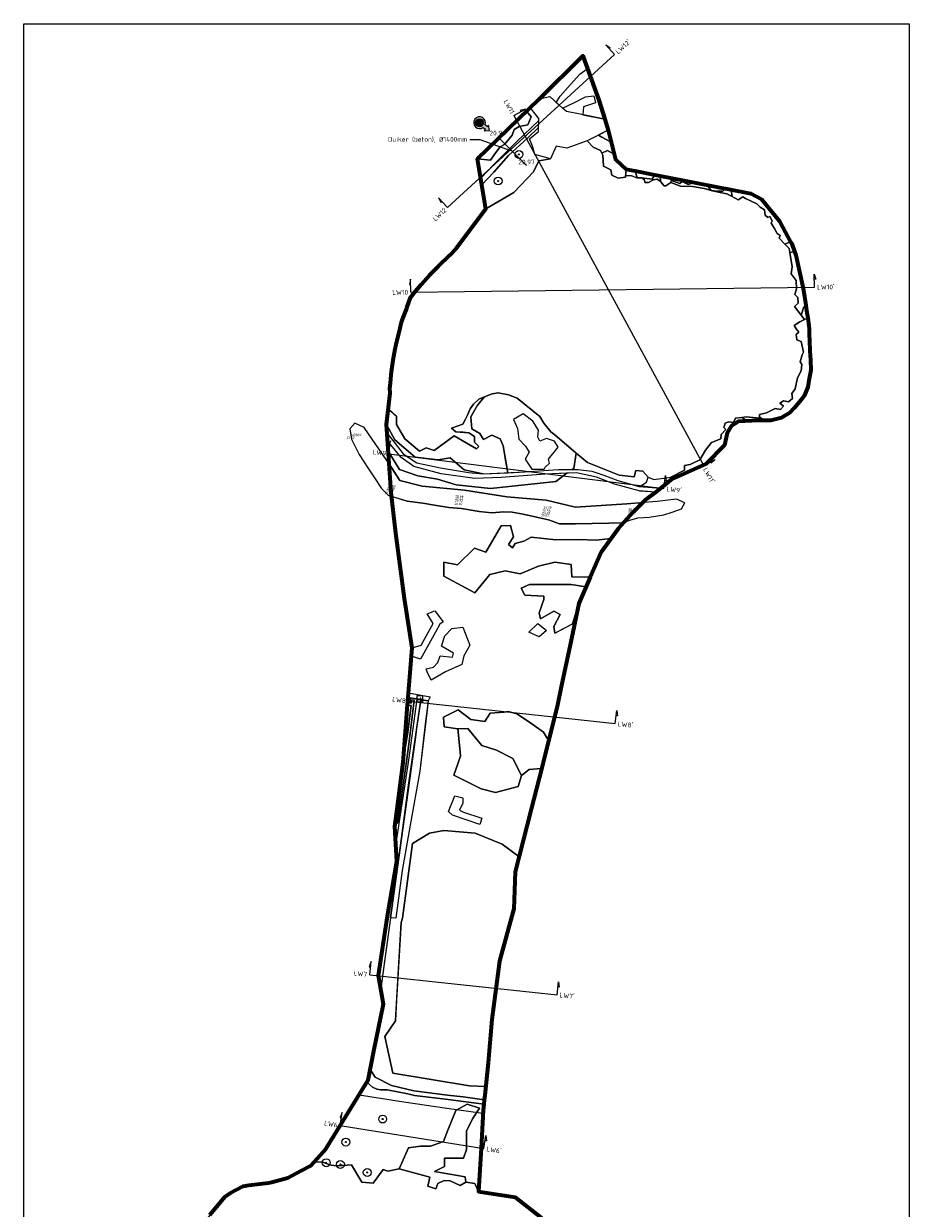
# Model space of a CAD drawing. Header units: metres. Extents: x 184432 to 189351, y 346610 to 348484.
# Tile 2 of 63: x 184555 to 185230, y 347164 to 348067. Entities that reach past the tile are written whole.
import ezdxf
from ezdxf import colors
from ezdxf.entities.mleader import LeaderData, LeaderLine
from ezdxf.enums import TextEntityAlignment as Align
from ezdxf.math import Vec2, Vec3

# ---------------------------------------------------------------- set-up
doc = ezdxf.new("R2010")
doc.units = ezdxf.units.M
for name, color, linetype, lineweight in [('B-ME-GR-BOOM-S', 90, 'Continuous', 25), ('B-ME-GR-BOUWLAND_AKKERBOUW-G', 80, 'Continuous', 13), ('B-ME-GR-GRAS-G', 60, 'Continuous', 13), ('B-ME-GR-RUIGTE-G', 122, 'Continuous', 25), ('B-ME-GR-STRUWEEL-G', 90, 'Continuous', 13), ('B-ME-GW-HOOGTE_LOSSE HOOGTE-S', 116, 'Continuous', 25), ('B-ME-IE-MEUBILAIR_WEGMEUBILAIR_VERKEERSBORD-S', 7, 'Continuous', 25), ('B-ME-IE-TERREINAFSCHEIDING_KUNSTMATIG_HEKWERK_RASTER-G', 30, 'IE-TERREINAFSCHEIDING-KUNSTMATIG', 18), ('B-ME-MO-LOCATIE_FOTO-S', 30, 'Continuous', 25), ('B-ME-OG-WATER_MEER-G', 140, 'Continuous', 18), ('B-ME-OG-WATER_SLOOT-GV', 120, 'Continuous', 18), ('B-ME-OG-WEG_ONVERHARD-G', 7, 'Continuous', 18), ('B-ME-OG-WEG_ONVERHARD-O', 7, 'Continuous', 18), ('B-ME-RI-BOB-S', 7, 'Continuous', 25), ('B-ME-VH-VERHARDING_ASFALT-GV', 252, 'Continuous', 18), ('B-ME-VH-VERHARDING_HALFVERHARDING-GD', 252, 'Continuous', 25), ('B-ME-VH-VERHARDING_HALFVERHARDING-O', 252, 'Continuous', 18), ('B-ME-WH-DUIKER-G', 150, 'Continuous', 18), ('B-ME-WH-DUIKER-T18', 10, 'Continuous', 18), ('X-XX-AL-GRENZEN_PROJECTGRENS MEET-GD', 170, 'KG-OG', 70), ('X-XX-AL-ORIENTATIE-S', 7, 'Continuous', 25)]:
    doc.layers.add(name, color=color, linetype=linetype, lineweight=lineweight)
doc.layers.add('X-ME-AL-PROFIELLOCATIE-S', color=7, linetype='Continuous')
doc.styles.add('NLCS-ISO', font='NLCS-ISO.ttf', dxfattribs={"height": 1.8})
doc.styles.add('NLCS-ISO-ANNOTATIVE-T18', font='NLCS-ISO.ttf', dxfattribs={"height": 1.8})
doc.linetypes.add('IE-TERREINAFSCHEIDING-KUNSTMATIG', pattern='A,4,[82,NLCS.SHX,S=0.75,R=90,X=0,Y=0],4,-2', length=10)
doc.linetypes.add('KG-OG', pattern='A,5.5,-1.5,[2,NLCS.SHX,S=0.5,R=0,X=0,Y=0],-1.5', length=8.5)
picture_1 = doc.add_image_def('image1.png', size_in_pixel=(2238, 4825))

# ---------------------------------------------------------------- blocks, each defined once
blk = doc.blocks.new('SAL-PROFIEL_LOCATIE_LINKS-SO')
at = {"color": 0, "linetype": 'ByBlock', "lineweight": -2}
blk.add_lwpolyline([(0, 0), (0, 5), (-0.5, 3), (0, 3)], dxfattribs=at)
at = {"color": 0, "linetype": 'ByBlock', "lineweight": -2, "style": 'NLCS-ISO-ANNOTATIVE-T18'}
blk.add_attdef('PROFNUMMER', text='', height=1.8, dxfattribs=at).set_placement((-1, 0), align=Align.MIDDLE_RIGHT)
blk = doc.blocks.new('SAL-PROFIEL_LOCATIE_RECHTS-SO')
at = {"color": 0, "linetype": 'ByBlock', "lineweight": -2}
blk.add_lwpolyline([(0, 0), (0, 5), (0.5, 3), (0, 3)], dxfattribs=at)
at = {"color": 0, "linetype": 'ByBlock', "lineweight": -2, "style": 'NLCS-ISO-ANNOTATIVE-T18'}
blk.add_attdef('PROFNUMMER', text='', height=1.8, dxfattribs=at).set_placement((1, 0), align=Align.MIDDLE_LEFT)
blk = doc.blocks.new('SGR-BOOM_01-SO')
at = {"linetype": 'ByBlock', "lineweight": 18}
h = blk.add_hatch(color=0, dxfattribs=at)
h.dxf.hatch_style = 1
edge = h.paths.add_edge_path()
edge.add_arc((0, 0), 0.25, 0, 360)
at = {"color": 0, "linetype": 'ByBlock', "lineweight": 18}
for radius in [2, 0.25]:
    blk.add_circle((0, 0), radius, dxfattribs=at)
blk = doc.blocks.new('SIE-WEG_VERKEERSBORD-SO')
at = {"color": 0, "linetype": 'ByBlock', "lineweight": 18}
blk.add_lwpolyline([(-1.125, -1.125), (1.125, -1.125), (1.125, 1.125), (-1.125, 1.125)], close=True, dxfattribs=at)
at = {"color": 0, "linetype": 'ByBlock', "lineweight": 18, "style": 'NLCS-ISO'}
blk.add_text('vb', height=1.5, dxfattribs=at).set_placement((0, 0), align=Align.MIDDLE_CENTER)
blk = doc.blocks.new('SMO-LOCATIE_FOTO_INFRACAD_02-SO')
h = blk.add_hatch(color=150)
h.dxf.hatch_style = 1
h.paths.add_polyline_path([(4, 14.5), (4, 22), (9, 22), (0, 32), (-9, 22), (-4, 22), (-4, 14.5, 7.364208)])
h.paths.add_polyline_path([(10, 0, -1), (-10, 0, -1)], flags=16)
h = blk.add_hatch(color=255)
h.dxf.hatch_style = 1
edge = h.paths.add_edge_path()
edge.add_arc((0, 0), 10, 0, 360)
at = {"color": 250}
blk.add_lwpolyline([(0, 32), (-9, 22), (-4, 22), (-4, 14.5, 7.364208), (4, 14.5), (4, 22), (9, 22)], format="xyb", close=True, dxfattribs=at)
blk.add_circle((0, 0), 10, dxfattribs=at)
at = {"color": 250, "style": 'NLCS-ISO'}
blk.add_attdef('NR', text='', height=7, dxfattribs=at).set_placement((0, 0), align=Align.MIDDLE_CENTER)

msp = doc.modelspace()

# ---------------------------------------------------------------- linework, layer by layer
at = {"layer": 'B-ME-GR-BOUWLAND_AKKERBOUW-G', "flags": 128}
msp.add_lwpolyline([(184850.277, 347547.471), (184847.58, 347547.78), (184844.282, 347505.911), (184847.549, 347525.339)], close=True, dxfattribs=at)
at = {"layer": 'B-ME-GR-GRAS-G', "flags": 128}
for points in [[(184981.062, 348042.273), (184947.918, 348009.416), (184955.813, 348011.12), (184965.481, 348002.413), (184974.655, 348006.569), (184983.144, 348010.899), (184989.49, 348011.71), (184990.818, 348006.401), (184981.668, 348003.378), (184981.031, 347997.381), (184997.951, 347994.019), (184993.229, 348008.483)], [(184930.564, 347976.603), (184947.553, 347992.996), (184947.598, 347994.512), (184941.012, 348002.733), (184938.144, 347999.959), (184941.764, 347995.694), (184939.235, 347989.601), (184932.692, 347988.486), (184928.826, 347986.034), (184927.264, 347981.873), (184921.316, 347974.665), (184918.044, 347972.808), (184913.954, 347967.532), (184910.74, 347962.745), (184900.751, 347963.799), (184903.254, 347948.911), (184913.379, 347959.511)], [(185002.879, 347975.768), (185001.704, 347977.014), (184995.52, 347980.225), (184993.005, 347981.79), (184984.359, 347977.471), (184988.858, 347972.669), (184994.597, 347970.141), (184995.583, 347968.115), (184999.816, 347970.189), (185005.032, 347967.263)], [(185020.915, 347954.541), (185013.967, 347955.93), (185013.592, 347951.139), (185018.156, 347950.911), (185022.506, 347949.341)], [(185040.001, 347950.821), (185035.857, 347951.634), (185033.78, 347948.285), (185025.891, 347949.264), (185027.952, 347947.688), (185028.198, 347945.739), (185031.006, 347945.613), (185034.799, 347947.753), (185037.765, 347948.174), (185040.211, 347946.508)], [(185075.624, 347943.838), (185066.172, 347945.684), (185061.397, 347944.2), (185056.701, 347946.494), (185054.927, 347945.087), (185052.057, 347946.025), (185048.248, 347947.224), (185048.146, 347945.641), (185055.518, 347942.988), (185064.516, 347942.627), (185073.513, 347941.197), (185078.963, 347939.728)], [(185140.261, 347898.91), (185139.345, 347900.6), (185135.083, 347898.725), (185138.258, 347895.374), (185138.739, 347892.363), (185142.221, 347893.274)], [(185115.683, 347767.038), (185115.747, 347766.099), (185105.631, 347767.266), (185102.222, 347766.779), (185106.597, 347764.024), (185109.9, 347764.208), (185112.773, 347764.367), (185118.255, 347764.367), (185119.639, 347764.367)], [(185030.763, 347721.261), (185035.14, 347719.608), (185048.079, 347721.217), (185048.762, 347719.715), (185040.611, 347712.856), (185024.583, 347714.145), (185029.694, 347717.487)], [(184906.361, 347250.584), (184907.068, 347257.183), (184894.617, 347257.781), (184836.195, 347267.41), (184830.135, 347295.287), (184838.315, 347307.27), (184842.544, 347382.118), (184843.597, 347385.419), (184851.18, 347442.36), (184864.37, 347450.141), (184875.182, 347452.193), (184898.993, 347450.141), (184919.521, 347441.659), (184932.248, 347432.356), (184938.552, 347457.027), (184949.363, 347499.3), (184940.194, 347498.616), (184934.31, 347494.101), (184931.846, 347485.619), (184914.466, 347481.105), (184903.518, 347483.978), (184882.717, 347494.375), (184887.812, 347508.667), (184887.675, 347511.95), (184885.896, 347529.598), (184875.358, 347531.103), (184874.948, 347538.354), (184886.209, 347544.032), (184895.641, 347536.574), (184906.302, 347535.263), (184910.49, 347541.443), (184921.243, 347542.254), (184924.089, 347542.897), (184930.73, 347541.036), (184940.546, 347534.689), (184951.092, 347527.033), (184954.798, 347520.587), (184957.722, 347531.983), (184961.674, 347547.879), (184961.674, 347547.879), (184961.674, 347547.879), (184971.155, 347592.187), (184977.919, 347625.01), (184973.202, 347609.564), (184969.123, 347607.377), (184959.746, 347602.351), (184958.931, 347607.513), (184963.823, 347616.615), (184959.067, 347619.196), (184948.739, 347613.49), (184947.788, 347617.837), (184951.457, 347628.162), (184951.321, 347630.743), (184936.916, 347631.422), (184934.115, 347636.774), (184940.334, 347639.414), (184957.244, 347639.479), (184972.214, 347639.536), (184983.361, 347637.771), (184986.543, 347645.234), (184972.781, 347645.326), (184972.244, 347654.859), (184959.753, 347656.605), (184947.262, 347653.382), (184933.236, 347647.614), (184921.82, 347650.03), (184910.269, 347647.077), (184898.853, 347633.247), (184875.214, 347645.868), (184875.126, 347656.605), (184885.468, 347654.457), (184898.498, 347667.234), (184907.068, 347664.043), (184918.85, 347684.206), (184926.072, 347684.376), (184928.332, 347675.919), (184924.548, 347670.035), (184927.439, 347667.566), (184929.541, 347670.823), (184936.006, 347672.56), (184941.62, 347675.633), (184960.469, 347673.495), (184977.865, 347673.882), (184991.203, 347673.307), (185002.515, 347674.469), (185007.88, 347681.979), (185011.968, 347686.483), (185011.727, 347686.378), (185000.836, 347686.138), (184988.238, 347686.028), (184975.377, 347685.629), (184963.358, 347685.696), (184954.862, 347688.72), (184945.883, 347690.739), (184935.579, 347693.092), (184927.354, 347694.507), (184920.788, 347694.984), (184911.639, 347694.005), (184902.124, 347695.043), (184888.67, 347697.334), (184879.059, 347698.274), (184868.017, 347700.049), (184859.099, 347701.398), (184847.346, 347702.942), (184835.398, 347706.64), (184838.688, 347678.677), (184845.28, 347628.877), (184851.149, 347591.36), (184848.329, 347557.027), (184864.742, 347553.975), (184863.358, 347550.792), (184862.112, 347541.656), (184856.981, 347497.409), (184849.643, 347456.3), (184843.441, 347421.559), (184838.497, 347385.489), (184834.508, 347385.544), (184827.103, 347331.774), (184829.238, 347319.821), (184819.134, 347270.086), (184822.764, 347264.222), (184835.18, 347257.799), (184852.271, 347253.798), (184878.033, 347250.566), (184889.829, 347249.189), (184905.966, 347246.891)], [(184854.887, 347552.283), (184848.04, 347553.488), (184847.792, 347550.478), (184847.714, 347549.488), (184850.395, 347549.049), (184850.643, 347551.711), (184852.49, 347551.391), (184850.998, 347538.614), (184848.742, 347519.853), (184846.696, 347504.579), (184844.024, 347484.953), (184840.045, 347457.777), (184838.225, 347458.162), (184837.845, 347455.199), (184838.699, 347440.695), (184848.844, 347507.445)], [(184878.324, 347223.786), (184884.394, 347238.778), (184892.983, 347243.584), (184902.259, 347240.723), (184896.991, 347232.484), (184892.525, 347223.1), (184892.525, 347209.138), (184890.234, 347202.615), (184875.69, 347202.615), (184875.69, 347196.321), (184867.966, 347192.335), (184891.41, 347188.415), (184891.885, 347184.372), (184898.805, 347183.354), (184901.556, 347177.08), (184903.503, 347210.237), (184905.144, 347239.219), (184905.623, 347243.69), (184878.385, 347247.19), (184852.763, 347250.218), (184847.803, 347251.526), (184831.977, 347254.628), (184827.069, 347254.671), (184824.228, 347255.23), (184820.784, 347256.736), (184816.587, 347260.436), (184785.427, 347209.984), (184781.123, 347205.202), (184776.292, 347199.834), (184782.798, 347199.516), (184789.341, 347197.267), (184793.635, 347196.654), (184801.406, 347197.267), (184804.882, 347197.472), (184812.652, 347184.389), (184821.445, 347183.571), (184828.839, 347193.911), (184832.552, 347192.616), (184841.207, 347194.545), (184848.206, 347210.397), (184857.482, 347211.656), (184865.04, 347211.656), (184874.889, 347215.203)]]:
    msp.add_lwpolyline(points, close=True, dxfattribs=at)
at = {"layer": 'B-ME-GR-GRAS-G'}
for points in [[(184975.954, 347739.559), (184959.71, 347753.466), (184956.792, 347755.897), (184951.248, 347762.511), (184948.329, 347767.373), (184931.015, 347781.572), (184924.44, 347783.914), (184916.561, 347785.47), (184911.892, 347784.79), (184906.153, 347782.456), (184900.763, 347776.017), (184895.828, 347767.215), (184896.409, 347758.026), (184902.601, 347754.544), (184905.407, 347749.998), (184911.793, 347753.383), (184918.082, 347750.481), (184920.344, 347745.074), (184923.882, 347724.671), (184936.938, 347725.339), (184962.223, 347727.194), (184972.838, 347727.056), (184974.138, 347728.004)], [(184880.027, 347736.129), (184870.965, 347734.593), (184853.267, 347736.606), (184837.787, 347749.641), (184831.487, 347761.437), (184831.951, 347754.686), (184836.223, 347749.209), (184844.295, 347739.134), (184854.708, 347732.147), (184872.707, 347728.428), (184894.041, 347724.804), (184905.178, 347723.715), (184890.626, 347726.916)], [(184960.552, 347718.097), (184968.986, 347724.247), (184952.409, 347723.563), (184918.945, 347721.076), (184898.693, 347720.173), (184873.182, 347723.719), (184852.274, 347729.527), (184842.67, 347736.331), (184834.82, 347745.911), (184832.325, 347749.248), (184832.892, 347741.011), (184841.469, 347727.205), (184855.375, 347722.252), (184870.401, 347719.855), (184884.627, 347715.54), (184910.664, 347712.765)]]:
    msp.add_lwpolyline(points, close=True, dxfattribs=at)
at = {"layer": 'B-ME-GR-RUIGTE-G', "flags": 128}
for points in [[(184927.264, 347981.873), (184928.826, 347986.034), (184932.692, 347988.486), (184939.235, 347989.601), (184941.764, 347995.694), (184938.144, 347999.959), (184900.751, 347963.799), (184910.74, 347962.745), (184913.954, 347967.532), (184918.044, 347972.808), (184921.316, 347974.665)], [(184947.424, 347962.224), (184956.479, 347963.799), (184944.396, 347967.15), (184942.629, 347973.331), (184940.453, 347978.927), (184947.305, 347984.525), (184947.398, 347987.715), (184938.915, 347979.412), (184924.461, 347966.251), (184913.298, 347953.572), (184904.07, 347944.055), (184907.147, 347925.753), (184928.551, 347938.164), (184943.547, 347953.755)], [(185094.196, 347940.194), (185092.424, 347940.543), (185089.687, 347941.082), (185087.61, 347939.241), (185083.406, 347939.166), (185078.963, 347939.728), (185084.413, 347938.258), (185090.745, 347937.108), (185094.382, 347935.387), (185094.774, 347935.161)], [(185151.529, 347848.091), (185151.269, 347849.781), (185149.489, 347850.985), (185147.357, 347844.693), (185149.77, 347841.53), (185152.462, 347842.029), (185152.418, 347842.31)], [(184857.64, 347551.798), (184863.358, 347550.792), (184860.954, 347533.17), (184856.981, 347497.409), (184849.643, 347456.3), (184843.441, 347421.559), (184838.497, 347385.489), (184834.508, 347385.544), (184840.306, 347427.646), (184842.883, 347446.358), (184848.59, 347488.356)]]:
    msp.add_lwpolyline(points, close=True, dxfattribs=at)
at = {"layer": 'B-ME-GR-RUIGTE-G'}
msp.add_lwpolyline([(184954.798, 347520.587), (184951.092, 347527.033), (184940.546, 347534.689), (184930.73, 347541.036), (184924.089, 347542.897), (184921.243, 347542.254), (184910.49, 347541.443), (184906.302, 347535.263), (184895.641, 347536.574), (184886.209, 347544.032), (184874.948, 347538.354), (184875.358, 347531.103), (184885.896, 347529.598), (184893.407, 347529.873), (184904.245, 347516.831), (184915.415, 347513.405), (184927.616, 347507.009), (184934.31, 347494.101), (184940.194, 347498.616), (184949.363, 347499.3)], close=True, dxfattribs=at)
at = {"layer": 'B-ME-GR-STRUWEEL-G', "flags": 128}
for points in [[(184984.359, 347977.471), (184968.833, 347971.924), (184960.85, 347973.476), (184956.479, 347963.799), (184944.396, 347967.15), (184942.629, 347973.331), (184940.453, 347978.927), (184947.305, 347984.525), (184947.598, 347994.512), (184941.02, 348002.724), (184947.824, 348009.396), (184955.813, 348011.12), (184965.481, 348002.413), (184974.655, 348006.569), (184983.144, 348010.899), (184989.49, 348011.71), (184990.818, 348006.401), (184981.668, 348003.378), (184981.031, 347997.381), (184997.957, 347994.018), (185000.417, 347985.491)], [(185006.059, 347963.205), (185005.015, 347967.273), (184999.816, 347970.189), (184995.583, 347968.115), (184996.348, 347966.542), (184996.737, 347958.276), (185002.379, 347955.456), (185003.254, 347951.274), (185007.923, 347949.134), (185013.493, 347949.878), (185013.967, 347955.93), (185013.841, 347955.955)], [(185035.857, 347951.634), (185032.031, 347952.385), (185020.915, 347954.541), (185022.506, 347949.341), (185025.891, 347949.264), (185033.78, 347948.285)], [(185040.001, 347950.821), (185040.211, 347946.508), (185042.92, 347943.237), (185044.204, 347943.212), (185048.146, 347945.641), (185048.248, 347947.224), (185052.057, 347946.025), (185054.927, 347945.087), (185056.701, 347946.494), (185061.397, 347944.2), (185066.172, 347945.684)], [(185075.633, 347943.827), (185078.963, 347939.728), (185083.406, 347939.166), (185087.61, 347939.241), (185089.675, 347941.071)], [(185117.114, 347932.907), (185109.156, 347937.247), (185094.197, 347940.183), (185094.774, 347935.161), (185099.44, 347932.47), (185102.843, 347934.769), (185103.039, 347934.901), (185105.081, 347933.637), (185113.544, 347929.357), (185116.073, 347926.829), (185119.575, 347924.981), (185119.964, 347920.896), (185121.909, 347919.146), (185122.362, 347919.347), (185123.66, 347919.924), (185125.217, 347916.52), (185124.633, 347914.769), (185126.968, 347910.685), (185129.107, 347906.795), (185131.345, 347905.433), (185130.609, 347903.446), (185135.083, 347898.725), (185139.345, 347900.6), (185130.857, 347916.27)], [(185148.941, 347864.912), (185143.247, 347890.326), (185142.221, 347893.274), (185138.739, 347892.363), (185140.495, 347881.37), (185139.912, 347876.216), (185143.511, 347870.964), (185143.802, 347864.74), (185142.538, 347860.46), (185144.872, 347858.126), (185145.166, 347853.892), (185142.345, 347851.266), (185147.357, 347844.693), (185149.489, 347850.985), (185151.269, 347849.781), (185150.606, 347854.087), (185149.892, 347858.73)], [(185153.625, 347796.362), (185154.728, 347802.705), (185154.405, 347810.293), (185154.097, 347817.524), (185153.779, 347824.998), (185153.573, 347829.848), (185153.39, 347834.142), (185153.281, 347836.703), (185152.462, 347842.029), (185149.77, 347841.53), (185149.835, 347841.444), (185146.333, 347839.693), (185142.053, 347836.776), (185143.512, 347834.247), (185145.652, 347831.816), (185143.61, 347829.871), (185143.999, 347825.883), (185147.5, 347824.619), (185149.154, 347816.547), (185148.169, 347814.363), (185146.71, 347809.111), (185147.975, 347807.166), (185147.391, 347802.206), (185144.667, 347796.857), (185142.722, 347788.493), (185140.306, 347785.093), (185140.679, 347781.102), (185137.761, 347778.671), (185133.87, 347779.449), (185131.244, 347777.601), (185133.84, 347775.241), (185131.603, 347772.907), (185127.712, 347773.588), (185121, 347770.378), (185115.553, 347768.919), (185115.683, 347767.038), (185119.639, 347764.367), (185124.347, 347764.367), (185132.304, 347766.537), (185138.814, 347770.154), (185149.627, 347783.126), (185152.501, 347789.903)], [(184832.94, 347773.333), (184831.487, 347761.437), (184837.787, 347749.641), (184853.267, 347736.606), (184870.965, 347734.593), (184880.027, 347736.129), (184890.626, 347726.916), (184898.306, 347725.227), (184905.178, 347723.715), (184923.882, 347724.671), (184921.961, 347735.668), (184921.6, 347737.766), (184920.344, 347745.074), (184918.082, 347750.481), (184911.793, 347753.383), (184905.407, 347749.998), (184902.601, 347754.544), (184896.409, 347758.026), (184895.828, 347767.215), (184900.763, 347776.017), (184906.153, 347782.456), (184901.96, 347780.671), (184897.864, 347776.995), (184895.259, 347773.411), (184893.119, 347768.548), (184889.749, 347761.7), (184881.057, 347758.531), (184884.364, 347755.808), (184894.189, 347755.03), (184898.469, 347752.21), (184898.469, 347747.833), (184901.776, 347744.527), (184900.025, 347742.971), (184883.1, 347752.793), (184867.706, 347741.71), (184861.766, 347743.689), (184856.633, 347740.977), (184845.538, 347750.489), (184839.038, 347761.476), (184839.239, 347767.758)], [(184935.686, 347769.593), (184928.187, 347765.096), (184931.287, 347758.399), (184932.186, 347750.303), (184937.486, 347745.006), (184940.185, 347740.408), (184937.186, 347734.911), (184942.332, 347727.304), (184951.513, 347727.413), (184952.383, 347729.014), (184955.782, 347731.912), (184954.983, 347735.011), (184962.281, 347744.206), (184959.382, 347748.804), (184953.383, 347750.603), (184948.384, 347748.704), (184946.684, 347751.802), (184947.384, 347757.1), (184942.885, 347763.996), (184935.686, 347769.593)], [(185088.903, 347745.56), (185091.073, 347754.964), (185093.966, 347760.027), (185099.753, 347763.644), (185106.597, 347764.024), (185102.222, 347766.779), (185097.46, 347766.099), (185095.904, 347762.89), (185092.402, 347763.473), (185089.484, 347762.501), (185088.609, 347759.097), (185090.068, 347757.541), (185086.371, 347753.748), (185086.177, 347750.441), (185078.979, 347747.718), (185074.504, 347741.786), (185070.224, 347734.394), (185062.832, 347730.991), (185058.637, 347730.129), (185058.485, 347726.61), (185048.079, 347721.217), (185048.762, 347719.715), (185074.967, 347731.436)], [(185002.515, 347674.469), (184991.203, 347673.307), (184977.865, 347673.882), (184960.469, 347673.495), (184941.62, 347675.633), (184936.006, 347672.56), (184929.541, 347670.823), (184927.439, 347667.566), (184924.548, 347670.035), (184928.332, 347675.919), (184926.072, 347684.376), (184918.85, 347684.206), (184907.068, 347664.043), (184898.498, 347667.234), (184885.468, 347654.457), (184875.126, 347656.605), (184875.214, 347645.868), (184898.853, 347633.247), (184910.269, 347647.077), (184921.82, 347650.03), (184933.236, 347647.614), (184947.262, 347653.382), (184959.753, 347656.605), (184972.244, 347654.859), (184972.781, 347645.326), (184986.543, 347645.234), (184995.135, 347664.136)], [(184983.361, 347637.771), (184972.214, 347639.536), (184940.334, 347639.414), (184934.115, 347636.774), (184936.916, 347631.422), (184951.321, 347630.743), (184951.457, 347628.162), (184947.788, 347617.837), (184948.739, 347613.49), (184959.067, 347619.196), (184963.823, 347616.615), (184958.931, 347607.513), (184959.746, 347602.351), (184973.202, 347609.564), (184977.919, 347625.01)], [(184872.124, 347609.239), (184868.787, 347603.14), (184857.513, 347582.532), (184850.577, 347584.936), (184851.149, 347591.36), (184857.823, 347593.418), (184867.071, 347609.811), (184862.495, 347617.055), (184868.323, 347619.361), (184874.711, 347610.974), (184872.124, 347609.239)], [(184946.835, 347609.752), (184953.46, 347604.569), (184947.892, 347599.674), (184940.019, 347603.225)], [(184881.181, 347606.094), (184889.679, 347606.971), (184894.923, 347593.342), (184890.537, 347585.146), (184889.012, 347578.665), (184876.332, 347572.946), (184865.545, 347566.541), (184862.59, 347573.022), (184861.605, 347575.182), (184867.357, 347576.644), (184870.503, 347580.17), (184872.505, 347585.222), (184881.753, 347584.269), (184882.516, 347587.319), (184873.459, 347592.465), (184875.938, 347600.376), (184881.181, 347606.094)], [(184883.617, 347478.543), (184889.692, 347477.046), (184889.692, 347472.972), (184887.112, 347467.567), (184890.108, 347466.236), (184904.087, 347461.497), (184902.506, 347456.674), (184881.787, 347463.825), (184878.625, 347466.735)], [(184932.248, 347432.356), (184919.521, 347441.659), (184898.993, 347450.141), (184875.182, 347452.193), (184864.37, 347450.141), (184851.18, 347442.36), (184843.597, 347385.419), (184842.544, 347382.118), (184839.195, 347322.853), (184838.315, 347307.27), (184830.135, 347295.287), (184836.195, 347267.41), (184894.617, 347257.781), (184907.068, 347257.183), (184908.993, 347275.147), (184911.731, 347308.267), (184917.664, 347352.687), (184928.62, 347392.596), (184929.402, 347420.768)], [(184875.69, 347202.615), (184890.234, 347202.615), (184892.525, 347209.138), (184892.525, 347223.1), (184896.991, 347232.484), (184902.259, 347240.723), (184892.983, 347243.584), (184884.394, 347238.778), (184878.324, 347223.786), (184874.889, 347215.203), (184865.04, 347211.656), (184857.482, 347211.656), (184848.206, 347210.397), (184841.207, 347194.545), (184864.409, 347188.034), (184862.984, 347181.116), (184869.09, 347179.082), (184870.541, 347183.256), (184875.501, 347185.491), (184880.019, 347185.223), (184887.666, 347181.642), (184891.885, 347184.372), (184891.41, 347188.415), (184867.966, 347192.335), (184875.69, 347196.321)]]:
    msp.add_lwpolyline(points, close=True, dxfattribs=at)
at = {"layer": 'B-ME-GR-STRUWEEL-G'}
for points in [[(185005.319, 347715.945), (184991.431, 347721.3), (184976.185, 347724.544), (184968.986, 347724.247), (184960.552, 347718.097), (184910.664, 347712.765), (184884.627, 347715.54), (184870.401, 347719.855), (184855.375, 347722.252), (184841.469, 347727.205), (184832.892, 347741.011), (184833.551, 347731.433), (184841.657, 347718.756), (184858.758, 347714.359), (184890.937, 347711.326), (184923.172, 347706.401), (184953.054, 347703.709), (184975.447, 347698.541), (185014.467, 347700.988), (185026.662, 347701.924), (185028.752, 347704.013), (185036.664, 347709.913), (185024.47, 347710.645), (185024.472, 347710.72), (185024.071, 347710.747)], [(184984.656, 347732.542), (184975.954, 347739.559), (184974.138, 347728.004), (184972.838, 347727.056), (184977.44, 347726.996), (184987.853, 347725.774), (184997.151, 347722.691), (185007.662, 347718.685), (185024, 347714.142), (185024.582, 347714.097), (185024.583, 347714.145), (185029.694, 347717.487), (185030.763, 347721.261), (185026.71, 347725.843), (185021.425, 347726.318), (185020.063, 347721.553), (185008.877, 347722.914)], [(184927.616, 347507.009), (184915.415, 347513.405), (184904.245, 347516.831), (184893.407, 347529.873), (184885.896, 347529.598), (184887.675, 347511.95), (184887.812, 347508.667), (184882.717, 347494.375), (184903.518, 347483.978), (184914.466, 347481.105), (184931.846, 347485.619), (184934.31, 347494.101)]]:
    msp.add_lwpolyline(points, close=True, dxfattribs=at)
at = {"layer": 'B-ME-IE-TERREINAFSCHEIDING_KUNSTMATIG_HEKWERK_RASTER-G'}
for points in [[(184997.957, 347994.018), (184979.107, 347997.763), (184968.539, 347999.785), (184965.481, 348002.413), (184960.647, 348006.766), (184963.889, 348011.413), (184971.684, 348020.476), (184978.729, 348028.342), (184984.547, 348032.593)], [(184847.769, 347550.183), (184849.438, 347549.926), (184850.118, 347553.122), (184854.887, 347552.283), (184863.358, 347550.792), (184862.112, 347541.656)], [(184862.112, 347541.656), (184856.981, 347497.409), (184849.643, 347456.3)], [(184810.694, 347250.894), (184844.68, 347245.485), (184877.464, 347240.769), (184905.01, 347236.858)]]:
    msp.add_lwpolyline(points, dxfattribs=at)
at = {"layer": 'B-ME-OG-WATER_MEER-G', "flags": 128}
msp.add_lwpolyline([(184984.359, 347977.471), (184968.833, 347971.924), (184960.85, 347973.476), (184956.479, 347963.799), (184947.424, 347962.224), (184943.547, 347953.755), (184928.551, 347938.164), (184907.147, 347925.753), (184895.65, 347910.385), (184884.514, 347895.499), (184884.514, 347895.499), (184879.671, 347890.376), (184879.671, 347890.376), (184879.671, 347890.376), (184870.763, 347881.691), (184870.763, 347881.691), (184870.763, 347881.691), (184864.372, 347875.082), (184864.372, 347875.082), (184858.171, 347868.242), (184849.739, 347858.224), (184846.904, 347849.72), (184843.006, 347839.444), (184841.848, 347834.647), (184838.143, 347818.744), (184836.665, 347810.466), (184835.211, 347801.53), (184834.148, 347789.129), (184834.401, 347785.296), (184834.401, 347785.296), (184834.401, 347785.296), (184832.859, 347773.404), (184839.239, 347767.758), (184839.038, 347761.476), (184845.538, 347750.489), (184856.633, 347740.977), (184861.766, 347743.689), (184867.706, 347741.71), (184883.1, 347752.793), (184900.025, 347742.971), (184901.776, 347744.527), (184898.469, 347747.833), (184898.469, 347752.21), (184894.189, 347755.03), (184889.811, 347755.516), (184884.364, 347755.808), (184881.057, 347758.531), (184889.749, 347761.7), (184891.76, 347765.381), (184893.119, 347768.548), (184895.259, 347773.411), (184897.864, 347776.995), (184901.96, 347780.671), (184906.153, 347782.456), (184911.892, 347784.79), (184916.561, 347785.47), (184924.44, 347783.914), (184931.015, 347781.572), (184948.329, 347767.373), (184951.248, 347762.511), (184956.792, 347755.897), (184959.71, 347753.466), (184975.954, 347739.559), (184984.656, 347732.542), (185008.877, 347722.914), (185020.063, 347721.553), (185021.425, 347726.318), (185026.71, 347725.843), (185030.763, 347721.261), (185035.14, 347719.608), (185048.079, 347721.217), (185058.485, 347726.61), (185058.637, 347730.129), (185062.832, 347730.991), (185070.224, 347734.394), (185074.504, 347741.786), (185078.979, 347747.718), (185086.177, 347750.441), (185086.371, 347753.748), (185090.068, 347757.541), (185088.609, 347759.097), (185089.484, 347762.501), (185092.402, 347763.473), (185095.904, 347762.89), (185097.46, 347766.099), (185105.631, 347767.266), (185115.747, 347766.099), (185115.553, 347768.919), (185121, 347770.378), (185127.712, 347773.588), (185131.603, 347772.907), (185133.84, 347775.241), (185131.244, 347777.601), (185133.87, 347779.449), (185137.761, 347778.671), (185140.679, 347781.102), (185140.306, 347785.093), (185142.722, 347788.493), (185144.667, 347796.857), (185147.391, 347802.206), (185147.975, 347807.166), (185146.71, 347809.111), (185148.169, 347814.363), (185149.154, 347816.547), (185147.5, 347824.619), (185143.999, 347825.883), (185143.61, 347829.871), (185145.652, 347831.816), (185143.512, 347834.247), (185142.053, 347836.776), (185146.333, 347839.693), (185149.835, 347841.444), (185142.345, 347851.266), (185145.166, 347853.892), (185144.872, 347858.126), (185142.538, 347860.46), (185143.802, 347864.74), (185143.511, 347870.964), (185139.912, 347876.216), (185140.495, 347881.37), (185138.739, 347892.363), (185138.258, 347895.374), (185135.083, 347898.725), (185134.756, 347899.07), (185130.574, 347903.349), (185131.345, 347905.433), (185129.107, 347906.795), (185126.968, 347910.685), (185124.633, 347914.769), (185125.217, 347916.52), (185123.66, 347919.924), (185121.909, 347919.146), (185119.964, 347920.896), (185119.575, 347924.981), (185116.073, 347926.829), (185113.544, 347929.357), (185105.081, 347933.637), (185103.039, 347934.901), (185099.44, 347932.47), (185094.382, 347935.387), (185090.745, 347937.108), (185084.413, 347938.258), (185073.513, 347941.197), (185064.516, 347942.627), (185055.518, 347942.988), (185048.146, 347945.641), (185044.204, 347943.212), (185042.92, 347943.237), (185040.211, 347946.508), (185037.765, 347948.174), (185034.799, 347947.753), (185031.006, 347945.613), (185028.198, 347945.739), (185027.952, 347947.688), (185025.891, 347949.264), (185022.506, 347949.341), (185018.156, 347950.911), (185013.592, 347951.139), (185013.493, 347949.878), (185007.923, 347949.134), (185003.254, 347951.274), (185002.379, 347955.456), (184996.737, 347958.276), (184996.348, 347966.542), (184994.597, 347970.141), (184988.858, 347972.669)], close=True, dxfattribs=at)
msp.add_lwpolyline([(184966.352, 347144.627), (184929.533, 347172.954), (184901.556, 347177.08), (184898.805, 347183.354), (184891.885, 347184.372), (184887.666, 347181.642), (184880.019, 347185.223), (184875.501, 347185.491), (184870.541, 347183.256), (184869.09, 347179.082), (184862.984, 347181.116), (184864.409, 347188.034), (184841.207, 347194.545), (184832.552, 347192.616), (184828.839, 347193.911), (184821.445, 347183.571), (184812.652, 347184.389), (184804.882, 347197.472), (184801.406, 347197.267), (184793.635, 347196.654), (184789.341, 347197.267), (184782.798, 347199.516), (184776.292, 347199.834), (184773.521, 347196.755), (184766.652, 347193.056), (184756.323, 347187.494), (184741.579, 347183.74), (184722.39, 347181.352), (184708.589, 347173.438), (184693.575, 347155.171)], dxfattribs=at)
at = {"layer": 'B-ME-OG-WATER_SLOOT-GV', "flags": 128}
msp.add_lwpolyline([(184852.49, 347551.391), (184850.643, 347551.711), (184850.395, 347549.049), (184847.714, 347549.488), (184847.58, 347547.78), (184850.277, 347547.471), (184847.549, 347525.339), (184844.282, 347505.911), (184844.133, 347504.016), (184839.548, 347468.494), (184838.225, 347458.162), (184840.045, 347457.777), (184844.024, 347484.953), (184846.696, 347504.579), (184848.742, 347519.853), (184850.998, 347538.614)], close=True, dxfattribs=at)
at = {"layer": 'B-ME-OG-WATER_SLOOT-GV'}
msp.add_polyline3d([(184803.596, 347758.175, 21.082), (184804.731, 347750.164, 21.291), (184810.549, 347738.434, 21.146), (184817.173, 347728.365, 21.236), (184822.418, 347720.873, 21.167), (184827.786, 347712.518, 21.259), (184832.742, 347707.462, 21.386), (184847.346, 347702.942, 21.522), (184859.099, 347701.398, 21.535), (184868.017, 347700.049, 21.384), (184879.059, 347698.274, 21.238), (184888.67, 347697.334, 21.232), (184902.124, 347695.043, 21.235), (184911.639, 347694.005, 21.168), (184920.788, 347694.984, 21.28), (184927.354, 347694.507, 21.428), (184935.579, 347693.092, 21.452), (184945.883, 347690.739, 21.222), (184954.862, 347688.72, 21.352), (184963.358, 347685.696, 21.528), (184975.377, 347685.629, 21.506), (184988.238, 347686.028, 21.453), (185000.836, 347686.138, 21.603), (185011.727, 347686.378, 21.666), (185016.88, 347688.616, 21.645), (185022.852, 347690.278, 21.679), (185031.566, 347690.852, 21.668), (185042.713, 347692.697, 21.673), (185049.039, 347694.667, 21.214), (185056.35, 347697.261, 21.264), (185058.665, 347701.778, 21.236), (185052.445, 347704.419, 21.597), (185037.793, 347702.778, 21.71), (185014.467, 347700.988, 21.657), (184975.447, 347698.541, 21.301), (184953.054, 347703.709, 21.813), (184923.172, 347706.401, 21.632), (184890.937, 347711.326, 21.587), (184858.758, 347714.359, 21.579), (184841.657, 347718.756, 21.762), (184831.872, 347734.058, 21.86), (184814.607, 347759.087, 21.791), (184807.43, 347762.319, 21.422)], close=True, dxfattribs=at)
at = {"layer": 'B-ME-OG-WEG_ONVERHARD-G', "flags": 128}
msp.add_lwpolyline([(184938.915, 347979.412), (184947.398, 347987.715), (184947.553, 347992.996), (184930.564, 347976.603), (184913.379, 347959.511), (184903.254, 347948.911), (184904.07, 347944.055), (184913.298, 347953.572), (184924.461, 347966.251)], close=True, dxfattribs=at)
at = {"layer": 'B-ME-OG-WEG_ONVERHARD-G'}
msp.add_lwpolyline([(185036.664, 347709.913), (185024.071, 347710.747), (185005.319, 347715.945), (184991.431, 347721.3), (184976.185, 347724.544), (184952.409, 347723.563), (184918.945, 347721.076), (184898.693, 347720.173), (184873.182, 347723.719), (184852.274, 347729.527), (184842.67, 347736.331), (184834.82, 347745.911), (184832.325, 347749.248), (184831.951, 347754.686), (184836.223, 347749.209), (184844.295, 347739.134), (184854.708, 347732.147), (184872.707, 347728.428), (184894.041, 347724.804), (184905.178, 347723.715), (184936.938, 347725.339), (184962.223, 347727.194), (184977.44, 347726.996), (184987.853, 347725.774), (184997.151, 347722.691), (185007.662, 347718.685), (185024, 347714.142), (185040.611, 347712.856)], close=True, dxfattribs=at)
at = {"layer": 'B-ME-OG-WEG_ONVERHARD-G', "flags": 128}
msp.add_lwpolyline([(184848.329, 347557.027), (184864.742, 347553.975), (184863.358, 347550.792), (184848.036, 347553.489), (184848.329, 347557.027)], dxfattribs=at)
at = {"layer": 'B-ME-OG-WEG_ONVERHARD-O', "flags": 128}
msp.add_lwpolyline([(184822.764, 347264.222), (184819.134, 347270.086), (184817.5, 347261.913), (184816.587, 347260.436), (184820.784, 347256.736), (184824.228, 347255.23), (184827.069, 347254.671), (184831.977, 347254.628), (184847.803, 347251.526), (184852.763, 347250.218), (184878.385, 347247.19), (184905.623, 347243.69), (184905.966, 347246.891), (184889.829, 347249.189), (184878.033, 347250.566), (184852.271, 347253.798), (184835.18, 347257.799)], close=True, dxfattribs=at)
at = {"layer": 'B-ME-VH-VERHARDING_ASFALT-GV', "flags": 128}
msp.add_lwpolyline([(184822.764, 347264.222), (184819.134, 347270.086), (184817.5, 347261.913), (184816.587, 347260.436), (184820.784, 347256.736), (184824.228, 347255.23), (184827.069, 347254.671), (184831.977, 347254.628), (184847.803, 347251.526), (184852.763, 347250.218), (184878.385, 347247.19), (184905.623, 347243.69), (184905.966, 347246.891), (184889.829, 347249.189), (184878.033, 347250.566), (184852.271, 347253.798), (184835.18, 347257.799)], close=True, dxfattribs=at)
at = {"layer": 'B-ME-VH-VERHARDING_HALFVERHARDING-GD', "flags": 128}
msp.add_lwpolyline([(184854.887, 347552.283), (184857.64, 347551.798), (184854.703, 347531.307), (184852.981, 347519.493), (184842.883, 347446.358), (184834.508, 347385.544), (184829.196, 347346.971), (184827.103, 347331.774), (184825.325, 347341.732), (184839.411, 347428.593), (184838.699, 347440.695), (184848.844, 347507.445)], close=True, dxfattribs=at)
at = {"layer": 'B-ME-VH-VERHARDING_HALFVERHARDING-O', "flags": 128}
msp.add_lwpolyline([(185000.417, 347985.491), (184993.005, 347981.79), (184995.52, 347980.225), (185001.704, 347977.014), (185002.879, 347975.768)], close=True, dxfattribs=at)
at = {"layer": 'B-ME-WH-DUIKER-G'}
msp.add_polyline3d([(184916.325, 347980.481, 20.941), (184938.126, 347958.584, 20.966)], dxfattribs=at)
at = {"layer": 'X-ME-AL-PROFIELLOCATIE-S'}
for points in [[(184877.891, 347926.784), (185005.289, 348043.253)], [(184928.543, 347996.724), (185073.211, 347729.852)], [(184849.982, 347862.106), (185157.552, 347865.979)], [(184833.246, 347739.099), (185042.9, 347712.691)], [(184848.171, 347550.708), (185005.799, 347533.651)], [(184818.679, 347342.308), (184961.391, 347327.057)], [(184796.153, 347227.426), (184905.711, 347209.955)]]:
    msp.add_lwpolyline(points, dxfattribs=at)
at = {"layer": 'X-XX-AL-GRENZEN_PROJECTGRENS MEET-GD'}
msp.add_lwpolyline([(184697.008, 347159.347), (184708.589, 347173.438), (184712.644, 347176.144), (184722.39, 347181.352), (184726.737, 347181.893), (184741.579, 347183.74), (184744.076, 347184.376), (184756.323, 347187.494), (184766.652, 347193.056), (184773.521, 347196.755), (184776.292, 347199.834), (184781.123, 347205.202), (184785.427, 347209.984), (184817.5, 347261.913), (184821.922, 347284.027), (184829.238, 347319.821), (184825.325, 347341.732), (184832.241, 347386.812), (184839.411, 347428.593), (184837.845, 347455.199), (184839.548, 347468.494), (184844.133, 347504.016), (184847.58, 347547.78), (184847.792, 347550.478), (184851.149, 347591.36), (184845.28, 347628.877), (184838.688, 347678.677), (184835.055, 347709.555), (184831.487, 347761.437), (184834.401, 347785.296), (184834.148, 347789.129), (184834.472, 347792.911), (184835.004, 347799.11), (184835.211, 347801.53), (184836.665, 347810.466), (184838.143, 347818.744), (184838.981, 347822.412), (184841.848, 347834.647), (184843.006, 347839.444), (184844.555, 347843.529), (184846.904, 347849.72), (184847.069, 347850.215), (184849.739, 347858.224), (184853.652, 347862.92), (184858.171, 347868.242), (184864.372, 347875.082), (184870.763, 347881.691), (184879.671, 347890.376), (184884.514, 347895.499), (184895.65, 347910.385), (184907.147, 347925.753), (184900.751, 347963.799), (184947.697, 348009.197), (184981.062, 348042.273), (184993.229, 348008.483), (184997.957, 347994.018), (185000.417, 347985.491), (185006.059, 347963.205), (185010.363, 347959.207), (185013.841, 347955.955), (185020.915, 347954.541), (185035.857, 347951.634), (185040.001, 347950.821), (185066.172, 347945.684), (185084.163, 347942.17), (185092.424, 347940.543), (185109.156, 347937.247), (185117.114, 347932.907), (185123.709, 347924.924), (185130.857, 347916.27), (185135.238, 347908.182), (185139.345, 347900.6), (185140.261, 347898.91), (185142.221, 347893.274), (185143.247, 347890.326), (185146.082, 347877.755), (185148.941, 347864.912), (185149.892, 347858.73), (185150.606, 347854.087), (185151.529, 347848.091), (185152.418, 347842.31), (185153.281, 347836.703), (185153.39, 347834.142), (185153.573, 347829.848), (185153.779, 347824.998), (185154.097, 347817.524), (185154.405, 347810.293), (185154.728, 347802.705), (185153.625, 347796.362), (185152.501, 347789.903), (185149.627, 347783.126), (185147.494, 347780.281), (185142.026, 347773.901), (185138.814, 347770.154), (185132.304, 347766.537), (185124.347, 347764.367), (185118.255, 347764.367), (185112.773, 347764.367), (185109.9, 347764.208), (185099.753, 347763.644), (185093.966, 347760.027), (185091.073, 347754.964), (185088.903, 347745.56), (185074.967, 347731.436), (185048.762, 347719.715), (185040.611, 347712.856), (185036.664, 347709.913), (185028.752, 347704.013), (185019.312, 347694.573), (185007.88, 347681.979), (184995.135, 347664.136), (184986.543, 347645.234), (184977.919, 347625.01), (184971.155, 347592.187), (184964.913, 347562.723), (184961.674, 347547.879), (184949.711, 347499.941), (184941.602, 347468.449), (184929.402, 347420.768), (184928.62, 347392.596), (184917.664, 347352.687), (184915.437, 347337.095), (184911.731, 347308.267), (184908.993, 347275.147), (184906.361, 347250.584), (184905.966, 347246.891), (184905.623, 347243.69), (184905.144, 347239.219), (184903.503, 347210.237), (184901.556, 347177.08), (184929.533, 347172.954), (184949.641, 347157.079)], dxfattribs=at)

# ---------------------------------------------------------------- block references
at = {"layer": 'B-ME-GR-BOOM-S', "xscale": 1.5, "yscale": 1.5, "zscale": 1.5}
for p, rotation in [((184932.4, 347967.08), 90), ((184916.552, 347946.854), 90), ((184828.57, 347232.364), 89.5904213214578)]:
    msp.add_blockref('SGR-BOOM_01-SO', p, dxfattribs=dict(at, rotation=rotation))
for p in [(184800.52, 347214.816), (184785.594, 347199.063), (184796.381, 347197.761, 21.67), (184816.821, 347191.671)]:
    msp.add_blockref('SGR-BOOM_01-SO', p, dxfattribs=at)
at = {"layer": 'B-ME-IE-MEUBILAIR_WEGMEUBILAIR_VERKEERSBORD-S', "xscale": 2, "yscale": 2, "zscale": 2}
msp.add_blockref('SIE-WEG_VERKEERSBORD-SO', (184856.836, 347552.368, 11.77), dxfattribs=at)
at = {"layer": 'B-ME-MO-LOCATIE_FOTO-S'}
ref = msp.add_blockref('SMO-LOCATIE_FOTO_INFRACAD_02-SO', (184902.399, 347991.249), dxfattribs=dict(at, xscale=0.3, yscale=0.3, zscale=0.3, rotation=232.4071951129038))
ref.add_attrib('NR', '1', dxfattribs={"layer": '0', "color": 250, "height": 2.1, "rotation": 360, "style": 'NLCS-ISO'}).set_placement((184902.399, 347991.249), align=Align.MIDDLE_CENTER)
at = {"layer": 'X-ME-AL-PROFIELLOCATIE-S', "xscale": 2, "yscale": 2, "zscale": 2}
for name, p, rotation, values in [('SAL-PROFIEL_LOCATIE_RECHTS-SO', (185005.289, 348043.253), 42.43398301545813, {'PROFNUMMER': "LW12'"}), ('SAL-PROFIEL_LOCATIE_LINKS-SO', (184928.543, 347996.724), 298.461571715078, {'PROFNUMMER': 'LW11'}), ('SAL-PROFIEL_LOCATIE_LINKS-SO', (184877.891, 347926.784), 42.43398301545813, {'PROFNUMMER': 'LW12'}), ('SAL-PROFIEL_LOCATIE_LINKS-SO', (184849.982, 347862.106), 0.7214449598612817, {'PROFNUMMER': 'LW10'}), ('SAL-PROFIEL_LOCATIE_RECHTS-SO', (185157.552, 347865.979), 0.7214449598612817, {'PROFNUMMER': "LW10'"}), ('SAL-PROFIEL_LOCATIE_LINKS-SO', (184833.246, 347739.099), 352.8208371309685, {'PROFNUMMER': 'LW9'}), ('SAL-PROFIEL_LOCATIE_RECHTS-SO', (185073.211, 347729.852), 298.461571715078, {'PROFNUMMER': "LW11'"}), ('SAL-PROFIEL_LOCATIE_RECHTS-SO', (185042.9, 347712.691), 352.8208371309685, {'PROFNUMMER': "LW9'"}), ('SAL-PROFIEL_LOCATIE_LINKS-SO', (184848.171, 347550.708), 353.824027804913, {'PROFNUMMER': 'LW8'}), ('SAL-PROFIEL_LOCATIE_RECHTS-SO', (185005.799, 347533.651), 353.824027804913, {'PROFNUMMER': "LW8'"}), ('SAL-PROFIEL_LOCATIE_LINKS-SO', (184818.679, 347342.308), 353.9002036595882, {'PROFNUMMER': 'LW7'}), ('SAL-PROFIEL_LOCATIE_RECHTS-SO', (184961.391, 347327.057), 353.9002036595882, {'PROFNUMMER': "LW7'"}), ('SAL-PROFIEL_LOCATIE_LINKS-SO', (184796.153, 347227.426), 350.9394435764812, {'PROFNUMMER': 'LW6'}), ('SAL-PROFIEL_LOCATIE_RECHTS-SO', (184905.711, 347209.955), 350.9394435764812, {'PROFNUMMER': "LW6'"})]:
    msp.add_blockref(name, p, dxfattribs=dict(at, rotation=rotation)).add_auto_attribs(values)

# ---------------------------------------------------------------- texts
at = {"layer": 'B-ME-GW-HOOGTE_LOSSE HOOGTE-S', "style": 'NLCS-ISO'}
for s, p in [('20.62', (184807.193, 347750.653, 20.619)), ('20.35', (184810.407, 347752.035, 20.345)), ('20.42', (184812.51, 347752.966, 20.423)), ('20.56', (184836.139, 347708.11, 20.557)), ('20.42', (184837.297, 347710.16, 20.418)), ('20.46', (184838.067, 347711.881, 20.461)), ('20.55', (184838.77, 347712.95, 20.547)), ('20.44', (184890.238, 347705.866, 20.442)), ('20.60', (184889.292, 347700.156, 20.603)), ('20.32', (184889.729, 347702.484, 20.323)), ('20.23', (184889.967, 347704.426, 20.232)), ('20.50', (184957.301, 347697.255, 20.503)), ('20.22', (185021.786, 347696.107, 20.219)), ('20.62', (184955.458, 347691.107, 20.62)), ('20.40', (184956.286, 347693.004, 20.397)), ('20.56', (184956.5, 347694.904, 20.563)), ('20.60', (185021.593, 347692.856, 20.595)), ('20.39', (185021.896, 347694.707, 20.387))]:
    msp.add_text(s, height=1.8, dxfattribs=at).set_placement(p, align=Align.RIGHT)
at = {"layer": 'B-ME-RI-BOB-S', "style": 'NLCS-ISO'}
for s, p in [('20.94', (184916.32, 347980.496, 20.94)), ('20.97', (184938.206, 347958.461, 20.965))]:
    msp.add_text(s, height=3.6, dxfattribs=at).set_placement(p, align=Align.BOTTOM_CENTER)

# ---------------------------------------------------------------- pictures from other files: only their frames are drawn
at = {"layer": 'X-XX-AL-ORIENTATIE-S'}
image = msp.add_image(picture_1, insert=(184555.09, 346612.058), size_in_units=(674.706, 1454.628), dxfattribs=dict(at, fade=20))
image.dxf.flags = 15

# ---------------------------------------------------------------- leaders
at = {"layer": 'B-ME-WH-DUIKER-T18'}
ml = msp.add_multileader_mtext('Standard', dxfattribs=at)
ml.set_content('Duiker (beton), %%C1400mm', color=256, style='NLCS-ISO')
ml.set_leader_properties()
ml.build(insert=Vec2(0, 0))
ml.multileader.update_dxf_attribs({"dogleg_length": 4, "scale": 2})
ctx = ml.context
ctx.base_point, ctx.scale, ctx.char_height, ctx.plane_origin = Vec3(184837.878, 347978.253, 25.721), 2, 3.6, Vec3(184927.992, 347974.781, 25.721)
ctx.text_align_type = 2
notes = []
notes.append((ctx, [(0, (1, 1, 0), (184902.978, 347978.253, 25.721), (-1, 0), 8, [(0, [(184927.226, 347969.532, 25.721)], 0, [])])]))
ctx.mtext.insert, ctx.mtext.width, ctx.mtext.alignment, ctx.mtext.flow_direction = Vec3(184892.978, 347980.413, 25.721), 56.94412, 3, 5
for ctx, leaders in notes:
    for number, flags, end, landing, length, lines in leaders:
        leader = LeaderData()
        leader.index, (leader.has_last_leader_line, leader.has_dogleg_vector, leader.attachment_direction) = number, flags
        leader.last_leader_point, leader.dogleg_vector, leader.dogleg_length = Vec3(end), Vec3(landing), length
        for number, points, colour, breaks in lines:
            line = LeaderLine()
            line.index, line.vertices, line.color, line.breaks = number, Vec3.list(points), colors.encode_raw_color(colour), breaks
            leader.lines.append(line)
        ctx.leaders.append(leader)

doc.saveas('drawing.dxf')
